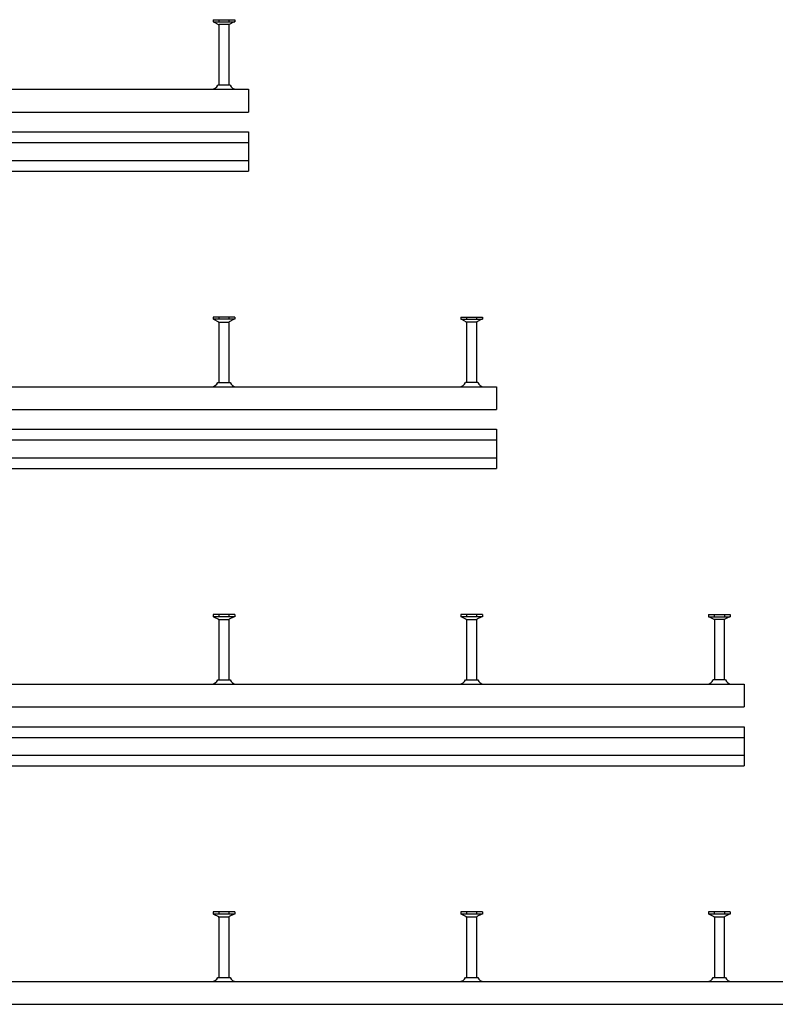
# Model space of a CAD drawing. Header units: millimetres. Extents: x 7205 to 13335, y -2256 to 2743.
# Tile 6 of 12: x 8334 to 9096, y -997 to -3. Entities that reach past the tile are written whole.
import ezdxf

# ---------------------------------------------------------------- set-up
doc = ezdxf.new("R2010")
doc.units = ezdxf.units.MM
doc.header["$LTSCALE"] = 10
doc.layers.add('HALFEN', color=2, linetype='CONTINUOUS')
doc.layers.add('TEXT3', color=3, linetype='CONTINUOUS')

msp = doc.modelspace()

# ---------------------------------------------------------------- linework, layer by layer
at = {"layer": 'HALFEN'}
for p, q in [((8528.89, -3.44), (8528.89, -5.64)), ((8528.89, -3.44), (8550.69, -3.44)), ((8528.89, -5.64), (8550.69, -5.64)), ((8529.46, -5.64), (8534.36, -8.21)), ((8534.72, -3.53), (8534.72, -5.47)), ((8534.79, -8.92), (8534.79, -69.45)), ((8544.62, -8.44), (8535.03, -8.44)), ((8544.79, -8.92), (8544.79, -69.45)), ((8544.86, -3.53), (8544.86, -5.47)), ((8550.12, -5.64), (8545.22, -8.21)), ((8550.69, -3.44), (8550.69, -5.64)), ((8546.04, -69.45), (8533.54, -69.45)), ((7264.79, -73.65), (8564.79, -73.65)), ((8564.79, -73.65), (8564.79, -96.65)), ((7264.79, -96.65), (8564.79, -96.65)), ((7264.79, -116.65), (8564.79, -116.65)), ((8564.79, -116.65), (8564.79, -156.15)), ((7264.79, -127.4), (8564.79, -127.4)), ((7264.79, -145.4), (8564.79, -145.4)), ((7264.79, -156.15), (8564.79, -156.15)), ((8528.89, -303.44), (8528.89, -305.64)), ((8550.69, -303.44), (8528.89, -303.44)), ((8550.69, -305.64), (8528.89, -305.64)), ((8529.46, -305.64), (8534.36, -308.21)), ((8534.72, -303.53), (8534.72, -305.47)), ((8544.86, -303.53), (8544.86, -305.47)), ((8550.12, -305.64), (8545.22, -308.21)), ((8550.69, -303.44), (8550.69, -305.64)), ((8778.89, -303.44), (8778.89, -305.64)), ((8778.89, -303.44), (8800.69, -303.44)), ((8778.89, -305.64), (8800.69, -305.64)), ((8779.46, -305.64), (8784.36, -308.21)), ((8784.72, -303.53), (8784.72, -305.47)), ((8794.86, -303.53), (8794.86, -305.47)), ((8800.12, -305.64), (8795.22, -308.21)), ((8800.69, -303.44), (8800.69, -305.64)), ((8534.79, -308.92), (8534.79, -369.45)), ((8534.96, -308.44), (8544.55, -308.44)), ((8544.79, -308.92), (8544.79, -369.45)), ((8784.79, -308.92), (8784.79, -369.45)), ((8794.62, -308.44), (8785.03, -308.44)), ((8794.79, -308.92), (8794.79, -369.45)), ((7264.79, -373.65), (8814.79, -373.65)), ((8533.54, -369.45), (8546.04, -369.45)), ((8796.04, -369.45), (8783.54, -369.45)), ((8814.79, -373.65), (8814.79, -396.65)), ((7264.79, -396.65), (8814.79, -396.65)), ((7264.79, -416.65), (8814.79, -416.65)), ((8814.79, -416.65), (8814.79, -456.15)), ((7264.79, -427.4), (8814.79, -427.4)), ((7264.79, -445.4), (8814.79, -445.4)), ((7264.79, -456.15), (8814.79, -456.15)), ((8528.89, -603.44), (8528.89, -605.64)), ((8550.69, -603.44), (8528.89, -603.44)), ((8550.69, -605.64), (8528.89, -605.64)), ((8529.46, -605.64), (8534.36, -608.21)), ((8534.72, -603.53), (8534.72, -605.47)), ((8544.86, -603.53), (8544.86, -605.47)), ((8550.12, -605.64), (8545.22, -608.21)), ((8550.69, -603.44), (8550.69, -605.64)), ((8778.89, -603.44), (8778.89, -605.64)), ((8800.69, -603.44), (8778.89, -603.44)), ((8800.69, -605.64), (8778.89, -605.64)), ((8779.46, -605.64), (8784.36, -608.21)), ((8784.72, -603.53), (8784.72, -605.47)), ((8794.86, -603.53), (8794.86, -605.47)), ((8800.12, -605.64), (8795.22, -608.21)), ((8800.69, -603.44), (8800.69, -605.64)), ((9028.89, -603.44), (9028.89, -605.64)), ((9028.89, -603.44), (9050.69, -603.44)), ((9028.89, -605.64), (9050.69, -605.64)), ((9029.46, -605.64), (9034.36, -608.21)), ((9034.72, -603.53), (9034.72, -605.47)), ((9044.86, -603.53), (9044.86, -605.47)), ((9050.12, -605.64), (9045.22, -608.21)), ((9050.69, -603.44), (9050.69, -605.64)), ((8534.79, -608.92), (8534.79, -669.45)), ((8534.96, -608.44), (8544.55, -608.44)), ((8544.79, -608.92), (8544.79, -669.45)), ((8784.79, -608.92), (8784.79, -669.45)), ((8784.96, -608.44), (8794.55, -608.44)), ((8794.79, -608.92), (8794.79, -669.45)), ((9034.79, -608.92), (9034.79, -669.45)), ((9044.62, -608.44), (9035.03, -608.44)), ((9044.79, -608.92), (9044.79, -669.45)), ((7264.79, -673.65), (9064.79, -673.65)), ((8533.54, -669.45), (8546.04, -669.45)), ((8783.54, -669.45), (8796.04, -669.45)), ((9046.04, -669.45), (9033.54, -669.45)), ((9064.79, -673.65), (9064.79, -696.65)), ((7264.79, -696.65), (9064.79, -696.65)), ((7264.79, -716.65), (9064.79, -716.65)), ((9064.79, -716.65), (9064.79, -756.15)), ((7264.79, -727.4), (9064.79, -727.4)), ((7264.79, -745.4), (9064.79, -745.4)), ((7264.79, -756.15), (9064.79, -756.15)), ((8528.89, -903.44), (8528.89, -905.64)), ((8550.69, -903.44), (8528.89, -903.44)), ((8534.72, -903.53), (8534.72, -905.47)), ((8544.86, -903.53), (8544.86, -905.47)), ((8550.69, -903.44), (8550.69, -905.64)), ((8778.89, -903.44), (8778.89, -905.64)), ((8800.69, -903.44), (8778.89, -903.44)), ((8784.72, -903.53), (8784.72, -905.47)), ((8794.86, -903.53), (8794.86, -905.47)), ((8800.69, -903.44), (8800.69, -905.64)), ((9028.89, -903.44), (9028.89, -905.64)), ((9050.69, -903.44), (9028.89, -903.44)), ((9034.72, -903.53), (9034.72, -905.47)), ((9044.86, -903.53), (9044.86, -905.47)), ((9050.69, -903.44), (9050.69, -905.64)), ((8550.69, -905.64), (8528.89, -905.64)), ((8529.46, -905.64), (8534.36, -908.21)), ((8534.79, -908.92), (8534.79, -969.45)), ((8534.96, -908.44), (8544.55, -908.44)), ((8544.79, -908.92), (8544.79, -969.45)), ((8550.12, -905.64), (8545.22, -908.21)), ((8800.69, -905.64), (8778.89, -905.64)), ((8779.46, -905.64), (8784.36, -908.21)), ((8784.79, -908.92), (8784.79, -969.45)), ((8784.96, -908.44), (8794.55, -908.44)), ((8794.79, -908.92), (8794.79, -969.45)), ((8800.12, -905.64), (8795.22, -908.21)), ((9050.69, -905.64), (9028.89, -905.64)), ((9029.46, -905.64), (9034.36, -908.21)), ((9034.79, -908.92), (9034.79, -969.45)), ((9034.96, -908.44), (9044.55, -908.44)), ((9044.79, -908.92), (9044.79, -969.45)), ((9050.12, -905.64), (9045.22, -908.21)), ((8533.54, -969.45), (8546.04, -969.45)), ((8783.54, -969.45), (8796.04, -969.45)), ((9033.54, -969.45), (9046.04, -969.45)), ((7264.79, -973.65), (9314.79, -973.65)), ((7264.79, -996.65), (9314.79, -996.65))]:
    msp.add_line(p, q, dxfattribs=at)
for centre, radius, start, end in [((8533.99, -8.92), 0.8, 0, 62.30053), ((8545.59, -8.92), 0.8, 117.69947, 180), ((8527.32, -66.95), 6.7, 270.99538, 338.08116), ((8552.26, -66.95), 6.7, 201.91884, 269.00462), ((8533.99, -308.92), 0.8, 0, 62.30053), ((8545.59, -308.92), 0.8, 117.69947, 180), ((8783.99, -308.92), 0.8, 0, 62.30053), ((8795.59, -308.92), 0.8, 117.69947, 180), ((8527.32, -366.95), 6.7, 270.99538, 338.08116), ((8552.26, -366.95), 6.7, 201.91884, 269.00462), ((8777.32, -366.95), 6.7, 270.99538, 338.08116), ((8802.26, -366.95), 6.7, 201.91884, 269.00462), ((8533.99, -608.92), 0.8, 0, 62.30053), ((8545.59, -608.92), 0.8, 117.69947, 180), ((8783.99, -608.92), 0.8, 0, 62.30053), ((8795.59, -608.92), 0.8, 117.69947, 180), ((9033.99, -608.92), 0.8, 0, 62.30053), ((9045.59, -608.92), 0.8, 117.69947, 180), ((8527.32, -666.95), 6.7, 270.99538, 338.08116), ((8552.26, -666.95), 6.7, 201.91884, 269.00462), ((8777.32, -666.95), 6.7, 270.99538, 338.08116), ((8802.26, -666.95), 6.7, 201.91884, 269.00462), ((9027.32, -666.95), 6.7, 270.99538, 338.08116), ((9052.26, -666.95), 6.7, 201.91884, 269.00462), ((8533.99, -908.92), 0.8, 0, 62.30053), ((8545.59, -908.92), 0.8, 117.69947, 180), ((8783.99, -908.92), 0.8, 0, 62.30053), ((8795.59, -908.92), 0.8, 117.69947, 180), ((9033.99, -908.92), 0.8, 0, 62.30053), ((9045.59, -908.92), 0.8, 117.69947, 180), ((8527.32, -966.95), 6.7, 270.99538, 338.08116), ((8552.26, -966.95), 6.7, 201.91884, 269.00462), ((8777.32, -966.95), 6.7, 270.99538, 338.08116), ((8802.26, -966.95), 6.7, 201.91884, 269.00462), ((9027.32, -966.95), 6.7, 270.99538, 338.08116), ((9052.26, -966.95), 6.7, 201.91884, 269.00462)]:
    msp.add_arc(centre, radius, start, end, dxfattribs=at)
at = {"layer": 'TEXT3'}
for p, q in [((8546.04, -69.45), (8545.52, -69.45)), ((8533.54, -369.45), (8534.06, -369.45)), ((8796.04, -369.45), (8795.52, -369.45)), ((8533.54, -669.45), (8534.06, -669.45)), ((8783.54, -669.45), (8784.06, -669.45)), ((9046.04, -669.45), (9045.52, -669.45)), ((8533.54, -969.45), (8534.06, -969.45)), ((8783.54, -969.45), (8784.06, -969.45)), ((9033.54, -969.45), (9034.06, -969.45))]:
    msp.add_line(p, q, dxfattribs=at)

doc.saveas('drawing.dxf')
